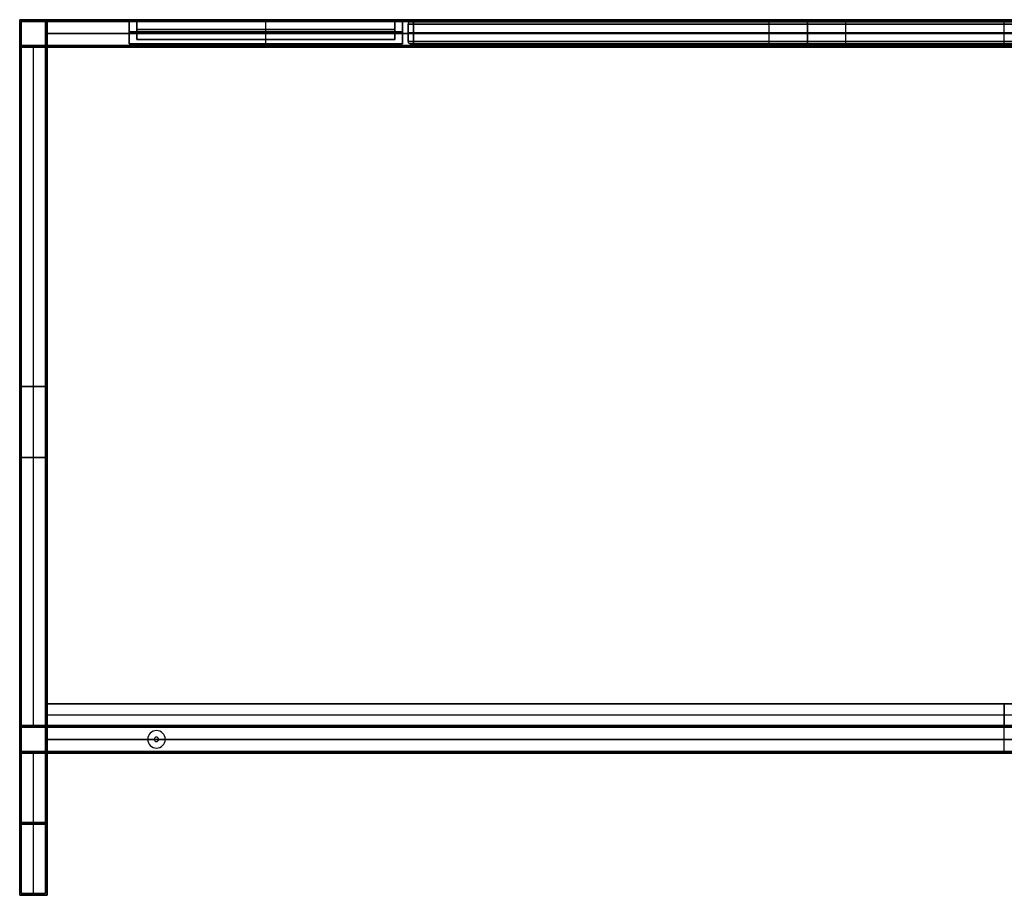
# Model space of a CAD drawing. Header units: millimetres. Extents: x -1182 to 618, y -501 to 299.
# Tile 1 of 2: x -1182 to -282, y -501 to 299. Entities that reach past the tile are written whole.
import ezdxf

# ---------------------------------------------------------------- set-up
doc = ezdxf.new("R2010")
doc.units = ezdxf.units.MM
doc.header["$MEASUREMENT"] = 0
doc.layers.add('Predefinito', color=7, linetype='Continuous', true_color=0x000000)

# ---------------------------------------------------------------- blocks, each defined once
blk = doc.blocks.new('struttura STAND180')
at = {"layer": 'Predefinito'}
for p, q in [((0, 800), (25, 800)), ((0, 775), (0, 800)), ((1.5, 798.5), (23.5, 798.5)), ((1.5, 776.5), (1.5, 798.5)), ((23.5, 776.5), (23.5, 798.5)), ((25, 775), (25, 800)), ((900, 775, 275), (900, 800, 275)), ((900, 775, -275), (900, 800, -275)), ((900, 800, 275), (900, 800, 250)), ((900, 800, -250), (900, 800, -275)), ((900, 778, 250), (900, 800, 250)), ((900, 776.5, 273.5), (900, 798.5, 273.5)), ((900, 776.5, -273.5), (900, 798.5, -273.5)), ((900, 798.5, 273.5), (900, 798.5, 251.5)), ((900, 798.5, -251.5), (900, 798.5, -273.5)), ((900, 776.5, -251.5), (900, 798.5, -251.5)), ((900, 776.5, 251.5), (900, 798.5, 251.5)), ((23.5, 787.5, -251.5), (23.5, 787.5, 251.5)), ((23.5, 787.5, -251.5), (1776.5, 787.5, -251.5)), ((1776.5, 787.5, 251.5), (23.5, 787.5, 251.5)), ((25, 787.5, -250), (25, 787.5, 250)), ((25, 787.5, -250), (1775, 787.5, -250)), ((1775, 787.5, 250), (25, 787.5, 250)), ((0, 775), (25, 775)), ((1.5, 776.5), (23.5, 776.5)), ((12.5, 153.5, 251.5), (12.5, 776.5, 251.5)), ((12.5, 153.5, -251.5), (12.5, 776.5, -251.5)), ((12.5, 776.5, 251.5), (12.5, 776.5, -251.5)), ((12.5, 155, 250), (12.5, 775, 250)), ((12.5, 155, -250), (12.5, 775, -250)), ((12.5, 775, 250), (12.5, 775, -250)), ((23.5, 153.5, -262.5), (23.5, 776.5, -262.5)), ((23.5, 776.5, -262.5), (1776.5, 776.5, -262.5)), ((23.5, 776.5, 262.5), (1776.5, 776.5, 262.5)), ((25, 155, -262.5), (25, 775, -262.5)), ((155, 775, 237.5), (155, 778, 237.5)), ((155, 778, 237.5), (285, 778, 237.5)), ((155, 775, -237.5), (155, 778, -237.5)), ((155, 778, -237.5), (285, 778, -237.5)), ((285, 776.5, 225), (155, 776.5, 225)), ((155, 776.5, 225), (155, 776.5, 250)), ((155, 776.5, -250), (155, 776.5, -225)), ((155, 776.5, -225), (285, 776.5, -225)), ((155, 775, -250), (285, 775, -250)), ((155, 775, 250), (285, 775, 250)), ((177.5, 775, 243), (177.5, 778, 243)), ((177.5, 775, -243), (177.5, 778, -243)), ((260, 776.5, 240.5), (180, 776.5, 240.5)), ((180, 776.5, 245.5), (260, 776.5, 245.5)), ((260, 776.5, -245.5), (180, 776.5, -245.5)), ((180, 776.5, -240.5), (260, 776.5, -240.5)), ((220, 775, 225), (220, 778, 225)), ((220, 778, 225), (220, 778, 240.5)), ((220, 778, 245.5), (220, 778, 250)), ((220, 775, -225), (220, 778, -225)), ((220, 778, -250), (220, 778, -245.5)), ((220, 778, -240.5), (220, 778, -225)), ((220, 775, 240.5), (220, 778, 240.5)), ((220, 775, 245.5), (220, 778, 245.5)), ((220, 775, -245.5), (220, 778, -245.5)), ((220, 775, -240.5), (220, 778, -240.5)), ((260, 778, 245.5), (260, 775, 245.5)), ((260, 778, -240.5), (260, 775, -240.5)), ((262.5, 775, 243), (262.5, 778, 243)), ((262.5, 775, -243), (262.5, 778, -243)), ((285, 775, 237.5), (285, 778, 237.5)), ((285, 775, -237.5), (285, 778, -237.5)), ((285, 776.5, 250), (285, 776.5, 225)), ((285, 776.5, -225), (285, 776.5, -250)), ((400, 775, 237.5), (400, 778, 237.5)), ((400, 778, 237.5), (1400, 778, 237.5)), ((400, 775, -237.5), (400, 778, -237.5)), ((400, 778, -237.5), (1400, 778, -237.5)), ((400, 776.5, 225), (400, 776.5, 250)), ((1400, 776.5, 225), (400, 776.5, 225)), ((400, 776.5, -250), (400, 776.5, -225)), ((400, 776.5, -225), (1400, 776.5, -225)), ((400, 775, -250), (1400, 775, -250)), ((400, 775, 250), (1400, 775, 250)), ((900, 775, 225), (900, 778, 225)), ((900, 778, 250), (900, 778, 225)), ((900, 775, -225), (900, 778, -225)), ((900, 778, -225), (900, 778, -250)), ((900, 776.5, -251.5), (900, 776.5, -273.5)), ((900, 776.5, 273.5), (900, 776.5, 251.5)), ((25, 465, 250), (0, 465, 250)), ((0, 465, -250), (25, 465, -250)), ((23.5, 465, 251.5), (1.5, 465, 251.5)), ((1.5, 465, -251.5), (23.5, 465, -251.5)), ((23.5, 465, -273.5), (23.5, 465, -251.5)), ((25, 465, -275), (25, 465, -250)), ((25, 400, 275), (0, 400, 275)), ((0, 400, -275), (25, 400, -275)), ((0, 400, -275), (0, 400, -250)), ((0, 400, 250), (0, 400, 275)), ((23.5, 400, 273.5), (1.5, 400, 273.5)), ((1.5, 400, -273.5), (23.5, 400, -273.5)), ((1.5, 400, -273.5), (1.5, 400, -251.5)), ((1.5, 400, 251.5), (1.5, 400, 273.5)), ((23.5, 389, 251.5), (23.5, 389, 273.5)), ((25, 387.5, 250), (25, 387.5, 275)), ((0, 130), (0, 155)), ((0, 155), (25, 155)), ((1.5, 131.5), (1.5, 153.5)), ((1.5, 153.5), (23.5, 153.5)), ((23.5, 131.5, -50), (23.5, 153.5, -50)), ((23.5, 131.5, 223.5), (23.5, 153.5, 223.5)), ((23.5, 153.5, -262.5), (173, 153.5, -262.5)), ((25, 130, -50), (25, 155, -50)), ((25, 130, 225), (25, 155, 225)), ((25, 155, -262.5), (173, 155, -262.5)), ((30, 155, 162.5), (30, 153.5, 162.5)), ((32, 153.5, 164.5), (32, 155, 164.5)), ((32, 155, 160.5), (32, 153.5, 160.5)), ((34, 155, 162.5), (34, 153.5, 162.5)), ((173, 155, -262.5), (173, 153.5, -262.5)), ((175, 153.5, -260.5), (175, 155, -260.5)), ((175, 155, -264.5), (175, 153.5, -264.5)), ((177, 155, -262.5), (1623, 155, -262.5)), ((177, 155, -262.5), (177, 153.5, -262.5)), ((177, 153.5, -262.5), (1623, 153.5, -262.5)), ((900, 130, -275), (900, 155, -275)), ((900, 155, 175), (900, 155, 150)), ((900, 131.5, -273.5), (900, 153.5, -273.5)), ((900, 153.5, 173.5), (900, 153.5, 151.5)), ((900, 131.5, 173.5), (900, 153.5, 173.5)), ((900, 131.5, 151.5), (900, 153.5, 151.5)), ((900, 131.5, -251.5), (900, 153.5, -251.5)), ((900, 153.5, -251.5), (900, 153.5, -273.5)), ((125, 150.5, -251.5), (125, 150.5, -250)), ((125, 144.5, -275), (125, 144.5, -273.5)), ((23.5, 142.5, -251.5), (23.5, 142.5, 151.5)), ((1776.5, 142.5, 173.5), (23.5, 142.5, 173.5)), ((23.5, 142.5, 151.5), (1776.5, 142.5, 151.5)), ((117, 142.5, -251.5), (23.5, 142.5, -251.5)), ((25, 142.5, -250), (25, 142.5, 150)), ((1775, 142.5, 175), (25, 142.5, 175)), ((25, 142.5, 150), (1775, 142.5, 150)), ((117, 142.5, -250), (25, 142.5, -250)), ((117, 142.5, -250), (117, 142.5, -251.5)), ((123, 142.5, -273.5), (123, 142.5, -275)), ((125, 140.5, -275), (125, 140.5, -273.5)), ((127, 142.5, -275), (127, 142.5, -273.5)), ((133, 142.5, -251.5), (133, 142.5, -250)), ((1667, 142.5, -250), (133, 142.5, -250)), ((1667, 142.5, -251.5), (133, 142.5, -251.5)), ((0, 130), (25, 130)), ((1.5, 131.5), (23.5, 131.5)), ((12.5, 1.5, 251.5), (12.5, 131.5, 251.5)), ((12.5, 1.5, -251.5), (12.5, 131.5, -251.5)), ((12.5, 0, 250), (12.5, 130, 250)), ((12.5, 0, -250), (12.5, 130, -250)), ((23.5, 1.5, -262.5), (23.5, 131.5, -262.5)), ((23.5, 131.5, -262.5), (170, 131.5, -262.5)), ((25, 0, -262.5), (25, 130, -262.5)), ((25, 130, -262.5), (170, 130, -262.5)), ((27, 131.5, 162.5), (27, 130, 162.5)), ((32, 130, 167.5), (32, 131.5, 167.5)), ((32, 131.5, 157.5), (32, 130, 157.5)), ((37, 131.5, 162.5), (37, 130, 162.5)), ((125, 134.5, -251.5), (125, 134.5, -250)), ((170, 131.5, -262.5), (170, 130, -262.5)), ((175, 130, -257.5), (175, 131.5, -257.5)), ((175, 131.5, -267.5), (175, 130, -267.5)), ((180, 131.5, -262.5), (1620, 131.5, -262.5)), ((180, 131.5, -262.5), (180, 130, -262.5)), ((180, 130, -262.5), (1620, 130, -262.5)), ((900, 131.5, 151.5), (900, 131.5, 173.5)), ((900, 131.5, -273.5), (900, 131.5, -251.5)), ((900, 130, 150), (900, 130, 175)), ((25, 65, 250), (0, 65, 250)), ((0, 65, -250), (25, 65, -250)), ((23.5, 66.5, 251.5), (1.5, 66.5, 251.5)), ((1.5, 66.5, -251.5), (23.5, 66.5, -251.5)), ((23.5, 66.5, -273.5), (23.5, 66.5, -251.5)), ((25, 65, -275), (25, 65, -250)), ((0, 0, 262.5), (8.5, 0, 262.5)), ((0, 0, -262.5), (8.5, 0, -262.5)), ((1.5, 1.5, 262.5), (8.5, 1.5, 262.5)), ((1.5, 1.5, -262.5), (8.5, 1.5, -262.5)), ((8.5, 1.5, -262.5), (8.5, 0, -262.5)), ((8.5, 1.5, 262.5), (8.5, 0, 262.5)), ((12.5, 0, -258.5), (12.5, 1.5, -258.5)), ((12.5, 1.5, -266.5), (12.5, 0, -266.5)), ((12.5, 0, 266.5), (12.5, 1.5, 266.5)), ((12.5, 1.5, 258.5), (12.5, 0, 258.5)), ((12.5, 1.5, 273.5), (12.5, 1.5, 266.5)), ((12.5, 1.5, 258.5), (12.5, 1.5, 251.5)), ((12.5, 1.5, -251.5), (12.5, 1.5, -258.5)), ((12.5, 1.5, -266.5), (12.5, 1.5, -273.5)), ((12.5, 0, 275), (12.5, 0, 266.5)), ((12.5, 0, 258.5), (12.5, 0, 250)), ((12.5, 0, -250), (12.5, 0, -258.5)), ((12.5, 0, -266.5), (12.5, 0, -275)), ((16.5, 1.5, 262.5), (23.5, 1.5, 262.5)), ((16.5, 1.5, -262.5), (23.5, 1.5, -262.5)), ((16.5, 1.5, 262.5), (16.5, 0, 262.5)), ((16.5, 1.5, -262.5), (16.5, 0, -262.5)), ((16.5, 0, 262.5), (25, 0, 262.5)), ((16.5, 0, -262.5), (25, 0, -262.5))]:
    blk.add_line(p, q, dxfattribs=at)
at = {"layer": 'Predefinito', "extrusion": (0, 1, 0)}
for centre, radius, start, end in [((-180, 243, 778), 2.5, 270, 90), ((-180, -243, 778), 2.5, 270, 90), ((-180, 243, 776.5), 2.5, 270, 90), ((-180, -243, 776.5), 2.5, 270, 90), ((-180, 243, 775), 2.5, 270, 90), ((-180, -243, 775), 2.5, 270, 90), ((-260, 243, 778), 2.5, 90, 270), ((-260, -243, 778), 2.5, 90, 270), ((-260, 243, 776.5), 2.5, 90, 270), ((-260, -243, 776.5), 2.5, 90, 270), ((-260, 243, 775), 2.5, 90, 270), ((-260, -243, 775), 2.5, 90, 270), ((-32, 162.5, 155), 2, 270, 90), ((-32, 162.5, 154.25), 2, 270, 90), ((-32, 162.5, 155), 2, 90, 270), ((-32, 162.5, 154.25), 2, 90, 270), ((-175, -262.5, 155), 2, 270, 90), ((-175, -262.5, 154.25), 2, 270, 90), ((-175, -262.5, 155), 2, 90, 270), ((-175, -262.5, 154.25), 2, 90, 270), ((-32, 162.5, 131.5), 5, 270, 90), ((-32, 162.5, 130.75), 5, 270, 90), ((-32, 162.5, 130), 5, 270, 90), ((-32, 162.5, 131.5), 5, 90, 270), ((-32, 162.5, 130.75), 5, 90, 270), ((-32, 162.5, 130), 5, 90, 270), ((-175, -262.5, 131.5), 5, 270, 90), ((-175, -262.5, 130.75), 5, 270, 90), ((-175, -262.5, 130), 5, 270, 90), ((-175, -262.5, 131.5), 5, 90, 270), ((-175, -262.5, 130.75), 5, 90, 270), ((-175, -262.5, 130), 5, 90, 270), ((-12.5, -262.5, 0.75), 4, 270, 90), ((-12.5, 262.5, 0.75), 4, 270, 90), ((-12.5, 262.5, 0.75), 4, 90, 270), ((-12.5, -262.5, 0.75), 4, 90, 270)]:
    blk.add_arc(centre, radius, start, end, dxfattribs=at)
at = {"layer": 'Predefinito', "extrusion": (0, 1, -7.10543e-15)}
for centre in [(-32, 162.5, 153.5), (-175, -262.5, 153.5)]:
    blk.add_arc(centre, 2, 270, 90, dxfattribs=at)
at = {"layer": 'Predefinito', "extrusion": (0, 1, 7.10543e-15)}
for centre in [(-32, 162.5, 153.5), (-175, -262.5, 153.5)]:
    blk.add_arc(centre, 2, 90, 270, dxfattribs=at)
at = {"layer": 'Predefinito'}
for centre, radius, start, end in [((125, 142.5, -251.5), 8, 0, 180), ((125, 142.5, -250), 8, 0, 180), ((125, 142.5, -250.75), 8, 0, 180), ((125, 142.5, -275), 2, 0, 180), ((125, 142.5, -273.5), 2, 0, 180), ((125, 142.5, -274.25), 2, 0, 180), ((125, 142.5, -251.5), 8, 180, 0), ((125, 142.5, -250), 8, 180, 0), ((125, 142.5, -250.75), 8, 180, 0), ((125, 142.5, -275), 2, 180, 360), ((125, 142.5, -273.5), 2, 180, 360), ((125, 142.5, -274.25), 2, 180, 0)]:
    blk.add_arc(centre, radius, start, end, dxfattribs=at)
at = {"layer": 'Predefinito', "extrusion": (0, 1, 2.77556e-17)}
for centre in [(-12.5, -262.5, 1.5), (-12.5, 262.5, 1.5)]:
    blk.add_arc(centre, 4, 270, 90, dxfattribs=at)
at = {"layer": 'Predefinito', "extrusion": (-1.38778e-17, 1, -3.85186e-34)}
for centre in [(-12.5, -262.5), (-12.5, 262.5)]:
    blk.add_arc(centre, 4, 270, 90, dxfattribs=at)
at = {"layer": 'Predefinito', "extrusion": (0, 1, -2.77556e-17)}
for centre in [(-12.5, 262.5, 1.5), (-12.5, -262.5, 1.5)]:
    blk.add_arc(centre, 4, 90, 270, dxfattribs=at)
at = {"layer": 'Predefinito', "extrusion": (1.38778e-17, 1, 3.85186e-34)}
for centre in [(-12.5, 262.5), (-12.5, -262.5)]:
    blk.add_arc(centre, 4, 90, 270, dxfattribs=at)
at = {"layer": 'Predefinito'}
for points in [[(0, 800, 275), (900, 800, 275), (1800, 800, 275)], [(0, 0, 275), (0, 400, 275), (0, 800, 275)], [(0, 800, -275), (0, 400, -275), (0, 0, -275)], [(1800, 800, -275), (900, 800, -275), (0, 800, -275)], [(0, 800, 275), (0, 800), (0, 800, -275)], [(1.5, 1.5, 273.5), (1.5, 400, 273.5), (1.5, 798.5, 273.5)], [(1.5, 798.5, 273.5), (900, 798.5, 273.5), (1798.5, 798.5, 273.5)], [(1.5, 798.5, -273.5), (1.5, 400, -273.5), (1.5, 1.5, -273.5)], [(1798.5, 798.5, -273.5), (900, 798.5, -273.5), (1.5, 798.5, -273.5)], [(1.5, 798.5, 273.5), (1.5, 798.5), (1.5, 798.5, -273.5)], [(23.5, 798.5, 251.5), (23.5, 798.5), (23.5, 798.5, -251.5)], [(23.5, 798.5, -251.5), (23.5, 787.5, -251.5), (23.5, 776.5, -251.5)], [(23.5, 776.5, 251.5), (23.5, 787.5, 251.5), (23.5, 798.5, 251.5)], [(23.5, 798.5, 251.5), (900, 798.5, 251.5), (1776.5, 798.5, 251.5)], [(1776.5, 798.5, -251.5), (900, 798.5, -251.5), (23.5, 798.5, -251.5)], [(25, 800, 250), (25, 800), (25, 800, -250)], [(25, 775, 250), (25, 787.5, 250), (25, 800, 250)], [(25, 800, -250), (25, 787.5, -250), (25, 775, -250)], [(25, 800, 250), (900, 800, 250), (1775, 800, 250)], [(1775, 800, -250), (900, 800, -250), (25, 800, -250)], [(0, 155, 250), (0, 465, 250), (0, 775, 250)], [(0, 775, 250), (12.5, 775, 250), (25, 775, 250)], [(0, 775, -250), (0, 465, -250), (0, 155, -250)], [(25, 775, -250), (12.5, 775, -250), (0, 775, -250)], [(0, 775, 250), (0, 775), (0, 775, -250)], [(1.5, 776.5, 251.5), (12.5, 776.5, 251.5), (23.5, 776.5, 251.5)], [(1.5, 153.5, 251.5), (1.5, 465, 251.5), (1.5, 776.5, 251.5)], [(1.5, 776.5, -251.5), (1.5, 465, -251.5), (1.5, 153.5, -251.5)], [(23.5, 776.5, -251.5), (12.5, 776.5, -251.5), (1.5, 776.5, -251.5)], [(1.5, 776.5, 251.5), (1.5, 776.5), (1.5, 776.5, -251.5)], [(23.5, 153.5, -251.5), (23.5, 465, -251.5), (23.5, 776.5, -251.5)], [(23.5, 776.5, -251.5), (23.5, 776.5, -262.5), (23.5, 776.5, -273.5)], [(23.5, 776.5, -273.5), (23.5, 465, -273.5), (23.5, 153.5, -273.5)], [(23.5, 1.5, 273.5), (23.5, 389, 273.5), (23.5, 776.5, 273.5)], [(23.5, 776.5, 273.5), (23.5, 776.5, 262.5), (23.5, 776.5, 251.5)], [(23.5, 776.5, 251.5), (23.5, 465, 251.5), (23.5, 153.5, 251.5)], [(23.5, 776.5, -251.5), (23.5, 776.5), (23.5, 776.5, 251.5)], [(1776.5, 776.5, 273.5), (900, 776.5, 273.5), (23.5, 776.5, 273.5)], [(23.5, 776.5, -273.5), (900, 776.5, -273.5), (1776.5, 776.5, -273.5)], [(23.5, 776.5, -251.5), (900, 776.5, -251.5), (1776.5, 776.5, -251.5)], [(1776.5, 776.5, 251.5), (900, 776.5, 251.5), (23.5, 776.5, 251.5)], [(25, 775, -275), (25, 465, -275), (25, 155, -275)], [(25, 775, -250), (25, 775, -262.5), (25, 775, -275)], [(25, 155, -250), (25, 465, -250), (25, 775, -250)], [(25, 775, 250), (25, 465, 250), (25, 155, 250)], [(25, 775, 275), (25, 775, 262.5), (25, 775, 250)], [(25, 0, 275), (25, 387.5, 275), (25, 775, 275)], [(25, 775, -250), (25, 775), (25, 775, 250)], [(1775, 775, 275), (900, 775, 275), (25, 775, 275)], [(25, 775, -275), (900, 775, -275), (1775, 775, -275)], [(25, 775, -250), (90, 775, -250), (155, 775, -250)], [(155, 775, 250), (90, 775, 250), (25, 775, 250)], [(155, 775, -250), (155, 776.5, -250), (155, 778, -250)], [(155, 778, -250), (220, 778, -250), (285, 778, -250)], [(285, 778, 250), (220, 778, 250), (155, 778, 250)], [(155, 778, 250), (155, 776.5, 250), (155, 775, 250)], [(155, 775, 225), (155, 776.5, 225), (155, 778, 225)], [(155, 778, 225), (220, 778, 225), (285, 778, 225)], [(155, 778, 250), (155, 778, 237.5), (155, 778, 225)], [(155, 775, -225), (155, 776.5, -225), (155, 778, -225)], [(155, 778, -225), (155, 778, -237.5), (155, 778, -250)], [(285, 778, -225), (220, 778, -225), (155, 778, -225)], [(285, 775, -225), (220, 775, -225), (155, 775, -225)], [(155, 775, -225), (155, 775, -237.5), (155, 775, -250)], [(155, 775, 250), (155, 775, 237.5), (155, 775, 225)], [(155, 775, 225), (220, 775, 225), (285, 775, 225)], [(180, 778, 240.5), (220, 778, 240.5), (260, 778, 240.5)], [(260, 778, 245.5), (220, 778, 245.5), (180, 778, 245.5)], [(180, 778, -245.5), (220, 778, -245.5), (260, 778, -245.5)], [(260, 778, -240.5), (220, 778, -240.5), (180, 778, -240.5)], [(180, 775, 240.5), (180, 776.5, 240.5), (180, 778, 240.5)], [(180, 778, 245.5), (180, 776.5, 245.5), (180, 775, 245.5)], [(180, 775, -245.5), (180, 776.5, -245.5), (180, 778, -245.5)], [(180, 778, -240.5), (180, 776.5, -240.5), (180, 775, -240.5)], [(180, 775, -240.5), (220, 775, -240.5), (260, 775, -240.5)], [(260, 775, -245.5), (220, 775, -245.5), (180, 775, -245.5)], [(180, 775, 245.5), (220, 775, 245.5), (260, 775, 245.5)], [(260, 775, 240.5), (220, 775, 240.5), (180, 775, 240.5)], [(260, 778, 240.5), (260, 776.5, 240.5), (260, 775, 240.5)], [(260, 778, -245.5), (260, 776.5, -245.5), (260, 775, -245.5)], [(285, 778, -250), (285, 776.5, -250), (285, 775, -250)], [(285, 775, 250), (285, 776.5, 250), (285, 778, 250)], [(285, 775, 225), (285, 776.5, 225), (285, 778, 225)], [(285, 778, 225), (285, 778, 237.5), (285, 778, 250)], [(285, 775, -225), (285, 776.5, -225), (285, 778, -225)], [(285, 778, -250), (285, 778, -237.5), (285, 778, -225)], [(285, 775, -250), (342.5, 775, -250), (400, 775, -250)], [(285, 775, -250), (285, 775, -237.5), (285, 775, -225)], [(400, 775, 250), (342.5, 775, 250), (285, 775, 250)], [(285, 775, 225), (285, 775, 237.5), (285, 775, 250)], [(400, 775, -250), (400, 776.5, -250), (400, 778, -250)], [(400, 778, -250), (900, 778, -250), (1400, 778, -250)], [(400, 778, 250), (400, 776.5, 250), (400, 775, 250)], [(1400, 778, 250), (900, 778, 250), (400, 778, 250)], [(400, 778, 250), (400, 778, 237.5), (400, 778, 225)], [(400, 778, 225), (400, 776.5, 225), (400, 775, 225)], [(400, 778, 225), (900, 778, 225), (1400, 778, 225)], [(400, 775, -225), (400, 776.5, -225), (400, 778, -225)], [(400, 778, -225), (400, 778, -237.5), (400, 778, -250)], [(1400, 778, -225), (900, 778, -225), (400, 778, -225)], [(1400, 775, -225), (900, 775, -225), (400, 775, -225)], [(400, 775, -225), (400, 775, -237.5), (400, 775, -250)], [(400, 775, 250), (400, 775, 237.5), (400, 775, 225)], [(400, 775, 225), (900, 775, 225), (1400, 775, 225)], [(25, 155, 250), (12.5, 155, 250), (0, 155, 250)], [(0, 155, -250), (12.5, 155, -250), (25, 155, -250)], [(0, 155, 250), (0, 155), (0, 155, -250)], [(23.5, 153.5, 251.5), (12.5, 153.5, 251.5), (1.5, 153.5, 251.5)], [(1.5, 153.5, -251.5), (12.5, 153.5, -251.5), (23.5, 153.5, -251.5)], [(1.5, 153.5, 251.5), (1.5, 153.5), (1.5, 153.5, -251.5)], [(23.5, 153.5, -251.5), (23.5, 142.5, -251.5), (23.5, 131.5, -251.5)], [(23.5, 131.5, 151.5), (23.5, 142.5, 151.5), (23.5, 153.5, 151.5)], [(23.5, 153.5, 151.5), (23.5, 153.5, -50), (23.5, 153.5, -251.5)], [(23.5, 153.5, -273.5), (23.5, 153.5, -262.5), (23.5, 153.5, -251.5)], [(23.5, 153.5, 173.5), (23.5, 142.5, 173.5), (23.5, 131.5, 173.5)], [(23.5, 153.5, 251.5), (23.5, 153.5, 212.5), (23.5, 153.5, 173.5)], [(1776.5, 153.5, -273.5), (900, 153.5, -273.5), (23.5, 153.5, -273.5)], [(23.5, 153.5, 151.5), (900, 153.5, 151.5), (1776.5, 153.5, 151.5)], [(1776.5, 153.5, 173.5), (900, 153.5, 173.5), (23.5, 153.5, 173.5)], [(1776.5, 153.5, -251.5), (900, 153.5, -251.5), (23.5, 153.5, -251.5)], [(25, 155, -250), (25, 142.5, -250), (25, 130, -250)], [(25, 155, 150), (25, 155, -50), (25, 155, -250)], [(25, 130, 150), (25, 142.5, 150), (25, 155, 150)], [(25, 155, -275), (25, 155, -262.5), (25, 155, -250)], [(25, 155, 175), (25, 142.5, 175), (25, 130, 175)], [(25, 155, 250), (25, 155, 212.5), (25, 155, 175)], [(1775, 155, -275), (900, 155, -275), (25, 155, -275)], [(1775, 155, 175), (900, 155, 175), (25, 155, 175)], [(25, 155, 150), (900, 155, 150), (1775, 155, 150)], [(25, 155, -250), (900, 155, -250), (1775, 155, -250)], [(0, 0, 250), (0, 65, 250), (0, 130, 250)], [(0, 130, 250), (12.5, 130, 250), (25, 130, 250)], [(25, 130, -250), (12.5, 130, -250), (0, 130, -250)], [(0, 130, -250), (0, 65, -250), (0, 0, -250)], [(0, 130, -250), (0, 130), (0, 130, 250)], [(1.5, 1.5, 251.5), (1.5, 66.5, 251.5), (1.5, 131.5, 251.5)], [(1.5, 131.5, 251.5), (12.5, 131.5, 251.5), (23.5, 131.5, 251.5)], [(1.5, 131.5, -251.5), (1.5, 66.5, -251.5), (1.5, 1.5, -251.5)], [(23.5, 131.5, -251.5), (12.5, 131.5, -251.5), (1.5, 131.5, -251.5)], [(1.5, 131.5, -251.5), (1.5, 131.5), (1.5, 131.5, 251.5)], [(23.5, 131.5, -251.5), (23.5, 131.5, -262.5), (23.5, 131.5, -273.5)], [(23.5, 131.5, -273.5), (23.5, 66.5, -273.5), (23.5, 1.5, -273.5)], [(23.5, 1.5, -251.5), (23.5, 66.5, -251.5), (23.5, 131.5, -251.5)], [(23.5, 131.5, -251.5), (23.5, 131.5, -50), (23.5, 131.5, 151.5)], [(23.5, 131.5, 173.5), (23.5, 131.5, 212.5), (23.5, 131.5, 251.5)], [(23.5, 131.5, 251.5), (23.5, 66.5, 251.5), (23.5, 1.5, 251.5)], [(23.5, 131.5, -273.5), (900, 131.5, -273.5), (1776.5, 131.5, -273.5)], [(23.5, 131.5, 173.5), (900, 131.5, 173.5), (1776.5, 131.5, 173.5)], [(1776.5, 131.5, 151.5), (900, 131.5, 151.5), (23.5, 131.5, 151.5)], [(23.5, 131.5, -251.5), (900, 131.5, -251.5), (1776.5, 131.5, -251.5)], [(25, 130, -250), (25, 130, -262.5), (25, 130, -275)], [(25, 0, -250), (25, 65, -250), (25, 130, -250)], [(25, 130, -275), (25, 65, -275), (25, 0, -275)], [(25, 130, -250), (25, 130, -50), (25, 130, 150)], [(25, 130, 250), (25, 65, 250), (25, 0, 250)], [(25, 130, 175), (25, 130, 212.5), (25, 130, 250)], [(25, 130, -275), (900, 130, -275), (1775, 130, -275)], [(1775, 130, 150), (900, 130, 150), (25, 130, 150)], [(25, 130, 175), (900, 130, 175), (1775, 130, 175)], [(1775, 130, -250), (900, 130, -250), (25, 130, -250)], [(25, 0, 250), (12.5, 0, 250), (0, 0, 250)], [(0, 0, -250), (12.5, 0, -250), (25, 0, -250)], [(25, 0, 275), (12.5, 0, 275), (0, 0, 275)], [(0, 0, 275), (0, 0, 262.5), (0, 0, 250)], [(0, 0, -250), (0, 0, -262.5), (0, 0, -275)], [(0, 0, -275), (12.5, 0, -275), (25, 0, -275)], [(23.5, 1.5, 251.5), (12.5, 1.5, 251.5), (1.5, 1.5, 251.5)], [(1.5, 1.5, -251.5), (12.5, 1.5, -251.5), (23.5, 1.5, -251.5)], [(23.5, 1.5, 273.5), (12.5, 1.5, 273.5), (1.5, 1.5, 273.5)], [(1.5, 1.5, 273.5), (1.5, 1.5, 262.5), (1.5, 1.5, 251.5)], [(1.5, 1.5, -251.5), (1.5, 1.5, -262.5), (1.5, 1.5, -273.5)], [(1.5, 1.5, -273.5), (12.5, 1.5, -273.5), (23.5, 1.5, -273.5)], [(23.5, 1.5, -273.5), (23.5, 1.5, -262.5), (23.5, 1.5, -251.5)], [(23.5, 1.5, 251.5), (23.5, 1.5, 262.5), (23.5, 1.5, 273.5)], [(25, 0, -275), (25, 0, -262.5), (25, 0, -250)], [(25, 0, 250), (25, 0, 262.5), (25, 0, 275)]]:
    blk.add_open_spline(points, degree=2, dxfattribs=at)
blk = doc.blocks.new('PIANO MISURA 142 2f')
at = {"layer": 'Predefinito'}
for p, q in [((-710, 2), (-710, 18)), ((-708, 20), (-380, 20)), ((-380, 0), (-380, 20)), ((-345, 20, -35), (-345, 0, -35)), ((-345, 0, 35), (-345, 20, 35)), ((-310, 20), (310, 20)), ((-310, 0), (-310, 20)), ((0, 20, 245.5), (0, 20, -245.5)), ((0, 2, 247.5), (0, 18, 247.5)), ((0, 2, -247.5), (0, 18, -247.5)), ((310, 0), (310, 20)), ((345, 20, -35), (345, 0, -35)), ((345, 0, 35), (345, 20, 35)), ((380, 20), (708, 20)), ((380, 0), (380, 20)), ((710, 2), (710, 18)), ((-710, 10, 242.5), (-710, 10, -242.5)), ((705, 10, 247.5), (-705, 10, 247.5)), ((-705, 10, -247.5), (705, 10, -247.5)), ((710, 10, -242.5), (710, 10, 242.5)), ((-708, 0), (-380, 0)), ((-310, 0), (310, 0)), ((0, 0, 245.5), (0, 0, -245.5)), ((380, 0), (708, 0))]:
    blk.add_line(p, q, dxfattribs=at)
for centre, start, end in [((-708, 18, 242.5), 90, 180), ((-708, 18, -242.5), 90, 180), ((-708, 18), 90, 180), ((708, 18, 242.5), 0, 90), ((708, 18, -242.5), 360, 90), ((708, 18), 0, 90), ((-708, 2, 242.5), 180, 270), ((-708, 2, -242.5), 180, 270), ((-708, 2), 180, 270), ((708, 2, 242.5), 270, 0), ((708, 2, -242.5), 270, 0), ((708, 2), 270, 0)]:
    blk.add_arc(centre, 2, start, end, dxfattribs=at)
at = {"layer": 'Predefinito', "extrusion": (1.42109e-15, 1, 0)}
blk.add_arc((705, 242.5, 18), 5, 0, 90, dxfattribs=at)
at = {"layer": 'Predefinito', "extrusion": (7.10543e-16, 1, 0)}
blk.add_arc((705, -242.5, 18), 5, 270, 0, dxfattribs=at)
at = {"layer": 'Predefinito', "extrusion": (2.36848e-15, 1, -3.55271e-15)}
blk.add_arc((705, 242.5, 20), 3, 0, 90, dxfattribs=at)
at = {"layer": 'Predefinito', "extrusion": (2.36848e-15, 1, 3.55271e-15)}
blk.add_arc((705, -242.5, 20), 3, 270, 0, dxfattribs=at)
at = {"layer": 'Predefinito', "extrusion": (1, 0, 0)}
for centre, start, end in [((18, 245.5, -705), 0, 90), ((18, -245.5, -705), 270, 0), ((18, 245.5), 0, 90), ((18, -245.5), 270, 0), ((18, 245.5, 705), 0, 90), ((2, 245.5, -705), 90, 180), ((2, -245.5, -705), 180, 270), ((2, 245.5), 90, 180), ((2, -245.5), 180, 270), ((2, 245.5, 705), 90, 180)]:
    blk.add_arc(centre, 2, start, end, dxfattribs=at)
at = {"layer": 'Predefinito', "extrusion": (-1.01506e-16, 1, -5.07531e-17)}
blk.add_arc((345, 0, 20), 35, 270, 90, dxfattribs=at)
at = {"layer": 'Predefinito', "extrusion": (1.01506e-16, 1, 5.07531e-17)}
for centre in [(345, 0, 20), (-345, 0, 20)]:
    blk.add_arc(centre, 35, 90, 270, dxfattribs=at)
at = {"layer": 'Predefinito', "extrusion": (-1.01506e-16, 1, -1.52259e-16)}
blk.add_arc((-345, 0, 20), 35, 270, 90, dxfattribs=at)
at = {"layer": 'Predefinito', "extrusion": (-2.36848e-15, 1, -3.55271e-15)}
blk.add_arc((-705, 242.5, 20), 3, 90, 180, dxfattribs=at)
at = {"layer": 'Predefinito', "extrusion": (1, 0, 5.68434e-14)}
blk.add_arc((18, -245.5, 705), 2, 270, 0, dxfattribs=at)
at = {"layer": 'Predefinito', "extrusion": (-2.36848e-15, 1, 3.55271e-15)}
blk.add_arc((-705, -242.5, 20), 3, 180, 270, dxfattribs=at)
at = {"layer": 'Predefinito', "extrusion": (0, 1, 0)}
for centre, radius, start, end in [((-705, -242.5, 20), 3, 180, 270), ((705, -242.5, 10), 5, 270, 0), ((705, 242.5, 10), 5, 0, 90), ((345, 0, 10), 35, 270, 90), ((345, 0, 10), 35, 90, 270), ((-345, 0, 10), 35, 270, 90), ((-345, 0, 10), 35, 90, 270), ((-705, -242.5, 10), 5, 180, 270), ((-705, 242.5, 10), 5, 90, 180), ((-705, -242.5), 3, 180, 270)]:
    blk.add_arc(centre, radius, start, end, dxfattribs=at)
at = {"layer": 'Predefinito', "extrusion": (-7.10543e-16, 1, 0)}
blk.add_arc((-705, 242.5, 18), 5, 90, 180, dxfattribs=at)
at = {"layer": 'Predefinito', "extrusion": (-1.42109e-15, 1, -6.45604e-29)}
blk.add_arc((-705, -242.5, 18), 5, 180, 270, dxfattribs=at)
at = {"layer": 'Predefinito', "extrusion": (-1.33227e-16, 1, 1.77636e-16)}
blk.add_arc((705, 242.5, 2), 5, 0, 90, dxfattribs=at)
at = {"layer": 'Predefinito', "extrusion": (-1.33227e-16, 1, -1.77636e-16)}
blk.add_arc((705, -242.5, 2), 5, 270, 0, dxfattribs=at)
at = {"layer": 'Predefinito', "extrusion": (6.34413e-18, 1, 1.76085e-34)}
blk.add_arc((345, 0), 35, 270, 90, dxfattribs=at)
at = {"layer": 'Predefinito', "extrusion": (-6.34413e-18, 1, -1.76085e-34)}
blk.add_arc((345, 0), 35, 90, 270, dxfattribs=at)
at = {"layer": 'Predefinito', "extrusion": (6.34413e-18, 1, -5.45864e-33)}
blk.add_arc((-345, 0), 35, 270, 90, dxfattribs=at)
at = {"layer": 'Predefinito', "extrusion": (-6.34413e-18, 1, -6.16298e-33)}
blk.add_arc((-345, 0), 35, 90, 270, dxfattribs=at)
at = {"layer": 'Predefinito', "extrusion": (1.33227e-16, 1, 1.77636e-16)}
blk.add_arc((-705, 242.5, 2), 5, 90, 180, dxfattribs=at)
at = {"layer": 'Predefinito', "extrusion": (1, -5.68434e-14, 5.68434e-14)}
blk.add_arc((2, -245.5, 705), 2, 180, 270, dxfattribs=at)
at = {"layer": 'Predefinito', "extrusion": (1.33227e-16, 1, -1.77636e-16)}
blk.add_arc((-705, -242.5, 2), 5, 180, 270, dxfattribs=at)
at = {"layer": 'Predefinito', "extrusion": (0, 1, 2.96059e-16)}
for centre, start, end in [((705, 242.5), 0, 90), ((-705, 242.5), 90, 180)]:
    blk.add_arc(centre, 3, start, end, dxfattribs=at)
at = {"layer": 'Predefinito', "extrusion": (-6.57384e-32, 1, -2.96059e-16)}
blk.add_arc((705, -242.5), 3, 270, 0, dxfattribs=at)
at = {"layer": 'Predefinito', "extrusion": (-1.12231e-29, 1, -2.96059e-16)}
blk.add_arc((-705, -242.5), 3, 180, 270, dxfattribs=at)
at = {"layer": 'Predefinito'}
for points in [[(-710, 2, -242.5), (-710, 10, -242.5), (-710, 18, -242.5)], [(-710, 18, 242.5), (-710, 10, 242.5), (-710, 2, 242.5)], [(-710, 18, -242.5), (-710, 18), (-710, 18, 242.5)], [(-708, 20, 242.5), (-708, 20), (-708, 20, -242.5)], [(-705, 20, -245.5), (0, 20, -245.5), (705, 20, -245.5)], [(705, 20, 245.5), (0, 20, 245.5), (-705, 20, 245.5)], [(-705, 18, 247.5), (0, 18, 247.5), (705, 18, 247.5)], [(-705, 2, 247.5), (-705, 10, 247.5), (-705, 18, 247.5)], [(-705, 18, -247.5), (-705, 10, -247.5), (-705, 2, -247.5)], [(705, 18, -247.5), (0, 18, -247.5), (-705, 18, -247.5)], [(705, 18, 247.5), (705, 10, 247.5), (705, 2, 247.5)], [(705, 2, -247.5), (705, 10, -247.5), (705, 18, -247.5)], [(708, 20, -242.5), (708, 20), (708, 20, 242.5)], [(710, 18, -242.5), (710, 10, -242.5), (710, 2, -242.5)], [(710, 18, 242.5), (710, 18), (710, 18, -242.5)], [(710, 2, 242.5), (710, 10, 242.5), (710, 18, 242.5)], [(-710, 2, 242.5), (-710, 2), (-710, 2, -242.5)], [(705, 2, 247.5), (0, 2, 247.5), (-705, 2, 247.5)], [(-705, 2, -247.5), (0, 2, -247.5), (705, 2, -247.5)], [(710, 2, -242.5), (710, 2), (710, 2, 242.5)], [(-708, 0, 242.5), (-708, 0), (-708, 0, -242.5)], [(-705, 0, -245.5), (0, 0, -245.5), (705, 0, -245.5)], [(705, 0, 245.5), (0, 0, 245.5), (-705, 0, 245.5)], [(708, 0, -242.5), (708, 0), (708, 0, 242.5)]]:
    blk.add_open_spline(points, degree=2, dxfattribs=at)
blk = doc.blocks.new('PIANETTO')
at = {"layer": 'Predefinito'}
for p, q in [((0, 0, -247.5), (0, 22, -247.5)), ((0, 22, -247.5), (7, 22, -247.5)), ((7, 4, -247.5), (7, 22, -247.5)), ((125, 0), (125, 22)), ((125, 0, -495), (125, 22, -495)), ((125, 22), (125, 22, -7)), ((125, 22, -488), (125, 22, -495)), ((125, 4, -488), (125, 22, -488)), ((125, 4, -7), (125, 22, -7)), ((243, 22, -247.5), (250, 22, -247.5)), ((243, 4, -247.5), (243, 22, -247.5)), ((250, 0, -247.5), (250, 22, -247.5)), ((0, 11), (0, 11, -495)), ((250, 11), (0, 11)), ((0, 11, -495), (250, 11, -495)), ((243, 13, -488), (7, 13, -488)), ((7, 13, -7), (243, 13, -7)), ((7, 13, -488), (7, 13, -7)), ((243, 13, -7), (243, 13, -488)), ((250, 11, -495), (250, 11)), ((0, 0, -247.5), (250, 0, -247.5)), ((7, 4, -247.5), (243, 4, -247.5)), ((125, 4, -488), (125, 4, -7)), ((125, 0), (125, 0, -495))]:
    blk.add_line(p, q, dxfattribs=at)
for points in [[(0, 22), (0, 11), (0, 0)], [(0, 22, -495), (0, 22, -247.5), (0, 22)], [(0, 0, -495), (0, 11, -495), (0, 22, -495)], [(0, 22), (125, 22), (250, 22)], [(250, 22, -495), (125, 22, -495), (0, 22, -495)], [(7, 22, -488), (7, 22, -247.5), (7, 22, -7)], [(243, 22, -488), (125, 22, -488), (7, 22, -488)], [(7, 22, -7), (125, 22, -7), (243, 22, -7)], [(7, 4, -488), (7, 13, -488), (7, 22, -488)], [(7, 22, -7), (7, 13, -7), (7, 4, -7)], [(243, 22, -7), (243, 22, -247.5), (243, 22, -488)], [(243, 22, -488), (243, 13, -488), (243, 4, -488)], [(243, 22, -7), (243, 13, -7), (243, 4, -7)], [(250, 22), (250, 11), (250, 0)], [(250, 22, -495), (250, 11, -495), (250, 0, -495)], [(250, 22), (250, 22, -247.5), (250, 22, -495)], [(0, 0), (0, 0, -247.5), (0, 0, -495)], [(250, 0), (125, 0), (0, 0)], [(0, 0, -495), (125, 0, -495), (250, 0, -495)], [(243, 4, -488), (125, 4, -488), (7, 4, -488)], [(7, 4, -7), (125, 4, -7), (243, 4, -7)], [(7, 4, -488), (7, 4, -247.5), (7, 4, -7)], [(243, 4, -7), (243, 4, -247.5), (243, 4, -488)], [(250, 0, -495), (250, 0, -247.5), (250, 0)]]:
    blk.add_open_spline(points, degree=2, dxfattribs=at)
blk = doc.blocks.new('PIANO180')
at = {"layer": 'Predefinito'}
for p, q in [((25, -250, 10), (25, 275, 10)), ((25, 275, 10), (1775, 275, 10)), ((900, 275, 20), (900, 275)), ((900, -250, 20), (900, 275, 20)), ((900, -250), (900, 275)), ((1775, -250, 10), (1775, 275, 10)), ((25, 12.5, 20), (25, 12.5)), ((25, 12.5, 20), (1775, 12.5, 20)), ((25, 12.5), (1775, 12.5)), ((1775, 12.5), (1775, 12.5, 20)), ((25, -250, 10), (1775, -250, 10)), ((900, -250), (900, -250, 20))]:
    blk.add_line(p, q, dxfattribs=at)
for points in [[(25, -250), (25, 12.5), (25, 275)], [(25, 275, 20), (25, 12.5, 20), (25, -250, 20)], [(25, 275), (25, 275, 10), (25, 275, 20)], [(25, 275), (900, 275), (1775, 275)], [(1775, 275, 20), (900, 275, 20), (25, 275, 20)], [(1775, 275), (1775, 12.5), (1775, -250)], [(1775, 275, 20), (1775, 275, 10), (1775, 275)], [(1775, -250, 20), (1775, 12.5, 20), (1775, 275, 20)], [(25, -250, 20), (25, -250, 10), (25, -250)], [(1775, -250), (900, -250), (25, -250)], [(25, -250, 20), (900, -250, 20), (1775, -250, 20)], [(1775, -250, 20), (1775, -250, 10), (1775, -250)]]:
    blk.add_open_spline(points, degree=2, dxfattribs=at)
blk = doc.blocks.new('STP 180 03')
at = {"layer": 'Predefinito'}
for name, p in [('struttura STAND180', (-1181.79, -500.64, 1800)), ('PIANETTO', (-1081.79, 277.36, 2047.5)), ('PIANO MISURA 142 2f', (-116.79, 277.36, 1797.5))]:
    blk.add_blockref(name, p, dxfattribs=at)
at = {"layer": 'Predefinito', "extrusion": (-1.51829e-49, 1, 2.46357e-17), "rotation": 180}
blk.add_blockref('PIANO180', (1181.79, 1800, -345.64), dxfattribs=at)

msp = doc.modelspace()

# ---------------------------------------------------------------- block references
at = {"layer": 'Predefinito'}
msp.add_blockref('STP 180 03', (0, 0), dxfattribs=at)

doc.saveas('drawing.dxf')
